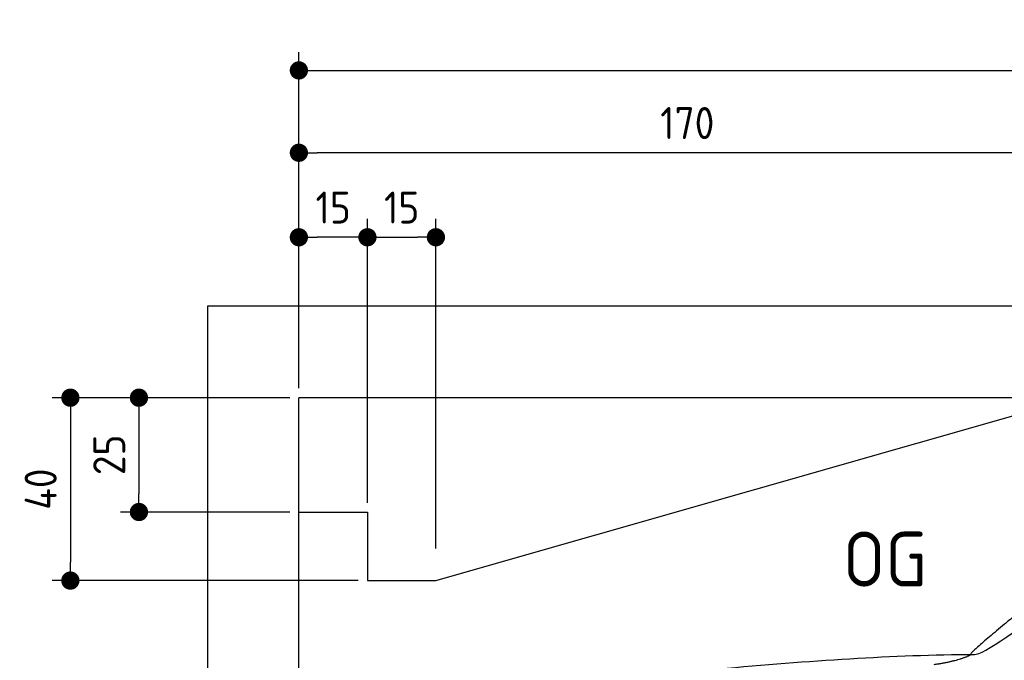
# Model space of a CAD drawing. Header units: millimetres. Extents: x -411 to 6777, y 0 to 6527.
# Tile 3 of 6: x -411 to 1744, y 5126 to 6527. Entities that reach past the tile are written whole.
import ezdxf

# ---------------------------------------------------------------- set-up
doc = ezdxf.new("R2010")
doc.units = ezdxf.units.MM
doc.layers.add('4', color=3, linetype='Continuous')
for name, color, linetype, lineweight in [('car', 10, 'Continuous', 25), ('Freiraum', 7, 'Continuous', 25), ('Gebäude', 7, 'Continuous', 25)]:
    doc.layers.add(name, color=color, linetype=linetype, lineweight=lineweight)
doc.styles.get("Standard").update_dxf_attribs({"font": 'ISOCP.SHX'})
doc.dimstyles.new('GEN-ISO', dxfattribs={"dimscale": 20, "dimtxt": 3.5, "dimasz": 2, "dimexe": 2, "dimexo": 1, "dimgap": 1.5, "dimtad": 1, "dimdec": 1, "dimlfac": 0.1, "dimdsep": 46, "dimtxsty": 'STANDARD', "dimblk": 'PUNKT', "dimcen": 2, "dimclrd": 256, "dimclre": 256, "dimclrt": 2, "dimadec": 0, "dimazin": 0, "dimtp": 0.1, "dimtm": 0.1, "dimtfac": 0.71, "dimtdec": 1, "dimtmove": 2, "dimatfit": 3, "dimldrblk": 'PUNKT', "dimfxl": 2, "dimtolj": 1, "dimarcsym": 0})

# ---------------------------------------------------------------- blocks, each defined once
blk = doc.blocks.new('PUNKT')
at = {"layer": '4', "color": 0, "linetype": 'ByBlock'}
blk.add_line((-0.5, 0), (-1, 0), dxfattribs=at)
at = {"layer": '4', "color": 0, "linetype": 'ByBlock', "const_width": 0.5}
blk.add_lwpolyline([(-0.25, 0, 1), (0.25, 0, 1)], format="xyb", close=True, dxfattribs=at)
blk = doc.blocks.new('*D317')
at = {"layer": '4', "lineweight": -2, "transparency": 16777216}
for p, q in [((200, 5720.9), (200, 6455.8)), ((5700, 5920.9), (5700, 6455.8)), ((240, 6415.8), (5660, 6415.8))]:
    blk.add_line(p, q, dxfattribs=at)
at = {"layer": 'Defpoints', "color": 0, "transparency": 16777216}
for p in [(5700, 6415.8), (5700, 5900.9), (200, 5700.9)]:
    blk.add_point(p, dxfattribs=at)
at = {"layer": '4', "lineweight": -2, "transparency": 16777216, "xscale": 40, "yscale": 40, "zscale": 40, "rotation": 180}
blk.add_blockref('PUNKT', (200, 6415.8), dxfattribs=at)
at = {"layer": '4', "lineweight": -2, "transparency": 16777216, "xscale": 40, "yscale": 40, "zscale": 40}
blk.add_blockref('PUNKT', (5700, 6415.8), dxfattribs=at)
at = {"layer": '4', "color": 2, "transparency": 16777216, "insert": (2950, 6480.8), "char_height": 70, "attachment_point": 5}
blk.add_mtext('550', dxfattribs=at)
blk = doc.blocks.new('Car')
at = {"layer": 'car'}
for points, degree in [([(1631, 5153.7), (1666.7, 5150.2), (1966.6, 5401.8), (2144.1, 5512.4)], 3), ([(1926.9, 5407.4), (1846.4, 5346.2), (1744.8, 5261.8), (1616.4, 5155.4), (1622.4, 5153.5)], 4), ([(1072, 5116.9), (1268.2, 5136.7), (1453.2, 5151.4), (1631, 5153.7)], 3), ([(1543.3, 5131), (1596.3, 5139.3), (1622.1, 5152.5)], 2)]:
    blk.add_open_spline(points, degree=degree, dxfattribs=at)
blk = doc.blocks.new('_Dot')
at = {"color": 0, "linetype": 'ByBlock', "lineweight": -2}
blk.add_line((-0.5, 0), (-1, 0), dxfattribs=at)
at = {"color": 0, "linetype": 'ByBlock', "const_width": 0.5}
blk.add_lwpolyline([(-0.25, 0, 1), (0.25, 0, 1)], format="xyb", close=True, dxfattribs=at)
blk = doc.blocks.new('*D323')
at = {"layer": '4', "lineweight": -2, "transparency": 16777216}
for p, q in [((200, 5720.9), (200, 6275.7)), ((1899.7, 5770), (1899.7, 6275.7)), ((1859.7, 6235.7), (240, 6235.7))]:
    blk.add_line(p, q, dxfattribs=at)
at = {"layer": 'Defpoints', "color": 0, "transparency": 16777216}
for p in [(200, 6235.7), (1899.7, 5750), (200, 5700.9)]:
    blk.add_point(p, dxfattribs=at)
at = {"layer": '4', "lineweight": -2, "transparency": 16777216, "xscale": 40, "yscale": 40, "zscale": 40, "rotation": 180}
blk.add_blockref('_Dot', (200, 6235.7), dxfattribs=at)
at = {"layer": '4', "lineweight": -2, "transparency": 16777216, "xscale": 40, "yscale": 40, "zscale": 40}
blk.add_blockref('_Dot', (1899.7, 6235.7), dxfattribs=at)
at = {"layer": '4', "color": 2, "transparency": 16777216, "insert": (1049.8, 6300.7), "char_height": 70, "attachment_point": 5}
blk.add_mtext('170', dxfattribs=at)
blk = doc.blocks.new('*D324')
at = {"layer": '4', "lineweight": -2, "transparency": 16777216}
for p, q in [((200, 5720.9), (200, 6090.9)), ((350, 5470.9), (350, 6090.9)), ((310, 6050.9), (240, 6050.9))]:
    blk.add_line(p, q, dxfattribs=at)
at = {"layer": 'Defpoints', "color": 0, "transparency": 16777216}
for p in [(200, 6050.9), (200, 5700.9), (350, 5450.9)]:
    blk.add_point(p, dxfattribs=at)
at = {"layer": '4', "lineweight": -2, "transparency": 16777216, "xscale": 40, "yscale": 40, "zscale": 40, "rotation": 180}
blk.add_blockref('_Dot', (200, 6050.9), dxfattribs=at)
at = {"layer": '4', "lineweight": -2, "transparency": 16777216, "xscale": 40, "yscale": 40, "zscale": 40}
blk.add_blockref('_Dot', (350, 6050.9), dxfattribs=at)
at = {"layer": '4', "color": 2, "transparency": 16777216, "insert": (275, 6115.9), "char_height": 70, "attachment_point": 5}
blk.add_mtext('15', dxfattribs=at)
blk = doc.blocks.new('*D325')
at = {"layer": '4', "lineweight": -2, "transparency": 16777216}
for p, q in [((180, 5700), (-340, 5700)), ((-300, 5660), (-300, 5340)), ((330, 5300), (-340, 5300))]:
    blk.add_line(p, q, dxfattribs=at)
at = {"layer": 'Defpoints', "color": 0, "transparency": 16777216}
for p in [(200, 5700), (-300, 5300), (350, 5300)]:
    blk.add_point(p, dxfattribs=at)
at = {"layer": '4', "lineweight": -2, "transparency": 16777216, "xscale": 40, "yscale": 40, "zscale": 40}
for p, rotation in [((-300, 5700), 90), ((-300, 5300), 270)]:
    blk.add_blockref('_Dot', p, dxfattribs=dict(at, rotation=rotation))
at = {"layer": '4', "color": 2, "transparency": 16777216, "insert": (-365, 5500), "char_height": 70, "attachment_point": 5, "rotation": 90}
blk.add_mtext('40', dxfattribs=at)
blk = doc.blocks.new('*D326')
at = {"layer": '4', "lineweight": -2, "transparency": 16777216}
for p, q in [((180, 5700), (-190, 5700)), ((-150, 5660), (-150, 5490)), ((180, 5450), (-190, 5450))]:
    blk.add_line(p, q, dxfattribs=at)
at = {"layer": 'Defpoints', "color": 0, "transparency": 16777216}
for p in [(200, 5700), (-150, 5450), (200, 5450)]:
    blk.add_point(p, dxfattribs=at)
at = {"layer": '4', "lineweight": -2, "transparency": 16777216, "xscale": 40, "yscale": 40, "zscale": 40}
for p, rotation in [((-150, 5700), 90), ((-150, 5450), 270)]:
    blk.add_blockref('_Dot', p, dxfattribs=dict(at, rotation=rotation))
at = {"layer": '4', "color": 2, "transparency": 16777216, "insert": (-215, 5575), "char_height": 70, "attachment_point": 5, "rotation": 90}
blk.add_mtext('25', dxfattribs=at)
blk = doc.blocks.new('*D327')
at = {"layer": '4', "lineweight": -2, "transparency": 16777216}
for p, q in [((350, 5470), (350, 6090.9)), ((499.8, 5370), (499.8, 6090.9)), ((390, 6050.9), (459.8, 6050.9))]:
    blk.add_line(p, q, dxfattribs=at)
at = {"layer": 'Defpoints', "color": 0, "transparency": 16777216}
for p in [(499.8, 6050.9), (350, 5450), (499.8, 5350)]:
    blk.add_point(p, dxfattribs=at)
at = {"layer": '4', "lineweight": -2, "transparency": 16777216, "xscale": 40, "yscale": 40, "zscale": 40, "rotation": 180}
blk.add_blockref('_Dot', (350, 6050.9), dxfattribs=at)
at = {"layer": '4', "lineweight": -2, "transparency": 16777216, "xscale": 40, "yscale": 40, "zscale": 40}
blk.add_blockref('_Dot', (499.8, 6050.9), dxfattribs=at)
at = {"layer": '4', "color": 2, "transparency": 16777216, "insert": (424.9, 6115.9), "char_height": 70, "attachment_point": 5}
blk.add_mtext('15', dxfattribs=at)
blk = doc.blocks.new('Gebäude_360_GT190')
at = {"layer": 'Freiraum'}
blk.add_lwpolyline([(200, 5450), (350, 5450), (350, 5300), (499.8, 5300), (1900, 5700)], dxfattribs=at)
at = {"layer": 'Gebäude'}
for p, q in [((5900, 5900), (0, 5900)), ((0, 5900), (0, 0)), ((5700, 5700), (200, 5700)), ((200, 200), (200, 5700))]:
    blk.add_line(p, q, dxfattribs=at)

msp = doc.modelspace()

# ---------------------------------------------------------------- block references
at = {"layer": 'car', "rotation": 359.4752422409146}
msp.add_blockref('Car', (0, 0), dxfattribs=at)
at = {"layer": 'Gebäude'}
msp.add_blockref('Gebäude_360_GT190', (0, 0), dxfattribs=at)

# ---------------------------------------------------------------- texts
msp.add_text('OG', height=120).set_placement((1390.46, 5287))

# ---------------------------------------------------------------- dimensions: what is measured, and where the dimension line sits
at = {"layer": '4'}
for base, p1, p2, override, picture, middle in [((5700, 6415.8), (200, 5700.88), (5700, 5900.88), {"dimtdec": 3, "dimtolj": 0}, '*D317', (2950, 6480.8)), ((200, 6235.7), (1899.68, 5750), (200, 5700.88), {"dimblk1": 'Dot', "dimblk2": 'Dot', "dimsah": 1, "dimtdec": 3, "dimtolj": 0}, '*D323', (1049.84, 6300.7)), ((200, 6050.88), (350, 5450.88), (200, 5700.88), {"dimblk1": 'Dot', "dimblk2": 'Dot', "dimsah": 1, "dimtdec": 3, "dimtolj": 0}, '*D324', (275, 6115.88)), ((499.76, 6050.88), (350, 5450), (499.76, 5350), {"dimblk1": 'Dot', "dimblk2": 'Dot', "dimsah": 1, "dimtdec": 3, "dimtolj": 0}, '*D327', (424.88, 6115.88))]:
    dim = msp.add_linear_dim(base=base, p1=p1, p2=p2, dimstyle='GEN-ISO', override=override, dxfattribs=at)
    dim.commit()
    dim.dimension.update_dxf_attribs({"geometry": picture, "text_midpoint": middle})
for base, p2, picture, middle in [((-300, 5300), (350, 5300), '*D325', (-365, 5500)), ((-150, 5450), (200, 5450), '*D326', (-215.01, 5575))]:
    dim = msp.add_linear_dim(base=base, p1=(200, 5700), p2=p2, angle=90, dimstyle='GEN-ISO', override={"dimblk1": 'Dot', "dimblk2": 'Dot', "dimsah": 1, "dimtdec": 3, "dimtolj": 0}, dxfattribs=at)
    dim.commit()
    dim.dimension.update_dxf_attribs({"geometry": picture, "text_midpoint": middle})

doc.saveas('drawing.dxf')
